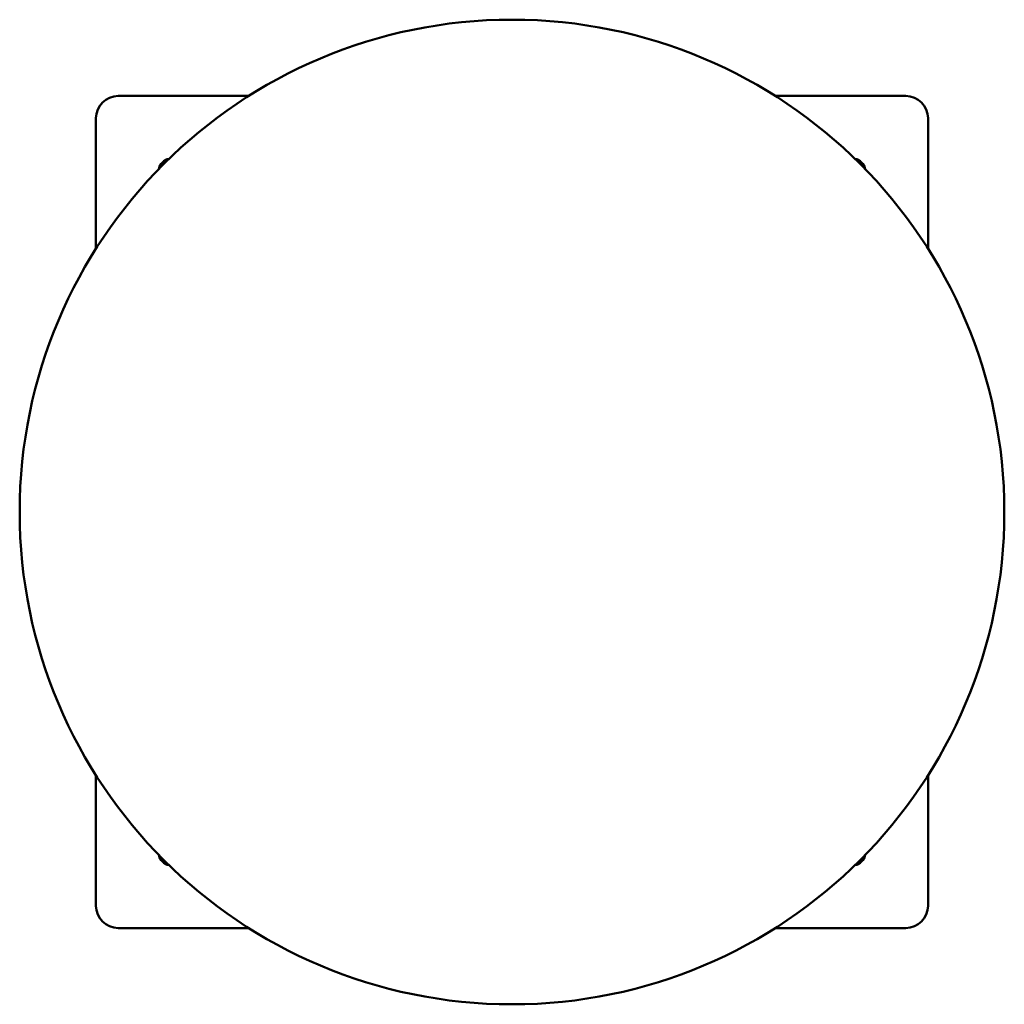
# Model space of a CAD drawing. Header units: millimetres. Extents: x 242 to 597, y 120 to 474.
import ezdxf

# ---------------------------------------------------------------- set-up
doc = ezdxf.new("R2010")
doc.units = ezdxf.units.MM
doc.header["$LTSCALE"] = 2
doc.layers.add('Widoczne (ISO)', color=7, linetype='Continuous', lineweight=50)

msp = doc.modelspace()

# ---------------------------------------------------------------- linework, layer by layer
at = {"layer": 'Widoczne (ISO)'}
for p, q in [((325.1, 447), (278, 447)), ((562, 447), (514.9, 447)), ((270, 439), (270, 391.9)), ((570, 391.9), (570, 439)), ((270, 202.1), (270, 155)), ((570, 155), (570, 202.1)), ((278, 147), (325.1, 147)), ((514.9, 147), (562, 147))]:
    msp.add_line(p, q, dxfattribs=at)
msp.add_circle((420, 297), 177.5, dxfattribs=at)
for centre, radius, start, end in [((278, 439), 8, 90, 180), ((562, 439), 8, 0, 90), ((297.5, 419.5), 5, 102.9739, 167.0261), ((542.5, 419.5), 5, 12.9739, 77.0261), ((297.5, 174.5), 5, 192.9739, 257.0261), ((542.5, 174.5), 5, 282.9739, 347.0261), ((278, 155), 8, 180, 270), ((562, 155), 8, 270, 0)]:
    msp.add_arc(centre, radius, start, end, dxfattribs=at)

doc.saveas('drawing.dxf')
